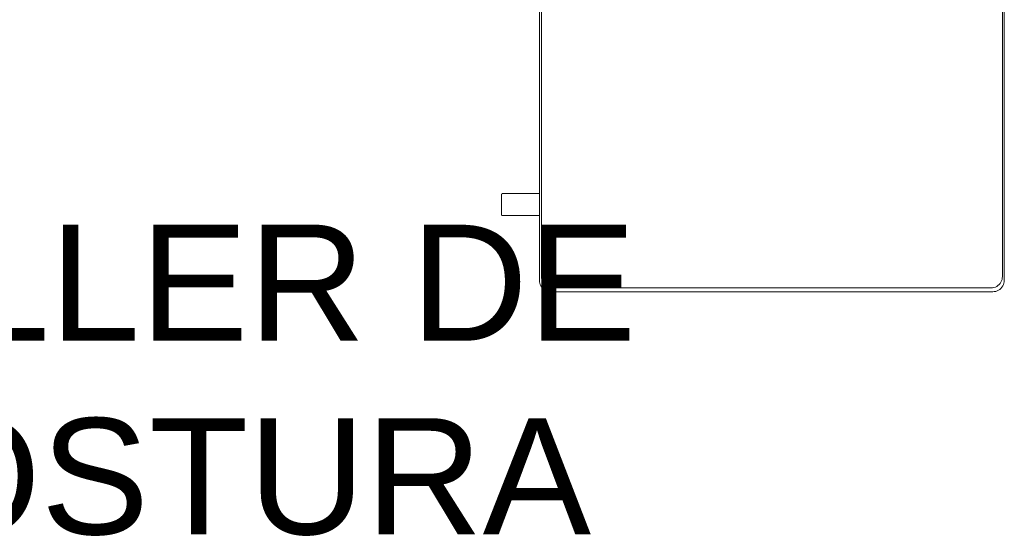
# Model space of a CAD drawing. Header units: millimetres. Extents: x -8931983 to 9630244, y 4 to 18563053.
# Tile 154 of 256: x 349109.39 to 349111.084, y 9281983.298 to 9281984.188. Entities that reach past the tile are written whole.
import ezdxf

# ---------------------------------------------------------------- set-up
doc = ezdxf.new("R2010")
doc.units = ezdxf.units.MM
doc.layers.add('LMOBILIARIO', color=252, linetype='Continuous', lineweight=5, true_color=0x898989)
doc.layers.add('TEXTO AMBIENTES', color=7, linetype='Continuous', lineweight=30)
doc.styles.add('Arial_1', font='arial.ttf', dxfattribs={"height": 0.15})

# ---------------------------------------------------------------- blocks, each defined once
blk = doc.blocks.new('maquina de coser')
at = {"layer": 'LMOBILIARIO', "lineweight": 0}
for p, q in [((-0.7765, 0.8641), (-0.7764, 0.8644)), ((-0.7764, 0.8644), (-0.7762, 0.8647)), ((-0.7762, 0.8647), (-0.7759, 0.8649)), ((-0.7759, 0.8649), (-0.7756, 0.8651)), ((-0.7756, 0.8651), (-0.7753, 0.8651)), ((-0.7753, 0.8651), (-0.7401, 0.8651)), ((-0.7398, 0.8651), (-0.7401, 0.8651)), ((-0.7395, 0.8649), (-0.7398, 0.8651)), ((-0.7392, 0.8647), (-0.7395, 0.8649)), ((-0.739, 0.8644), (-0.7392, 0.8647)), ((-0.7389, 0.8641), (-0.739, 0.8644)), ((-0.7766, 0.864), (-0.7765, 0.8641)), ((-0.7766, 0.8636), (-0.7766, 0.864)), ((-0.7766, 0.8), (-0.7766, 0.8636)), ((-0.7388, 0.864), (-0.7389, 0.8641)), ((-0.7388, 0.8636), (-0.7388, 0.864)), ((-0.7388, 0.8), (-0.7388, 0.8636)), ((-0.9, 0.7959), (-0.8978, 0.7973)), ((-0.8978, 0.7973), (-0.8955, 0.7985)), ((-0.8955, 0.7985), (-0.893, 0.7993)), ((-0.893, 0.7993), (-0.8905, 0.7998)), ((-0.8905, 0.7998), (-0.8879, 0.8)), ((-0.7766, 0.8), (-0.8879, 0.8)), ((-0.8866, 0.7961), (-0.8841, 0.7966)), ((-0.8841, 0.7966), (-0.8815, 0.7967)), ((0.5661, 0.7967), (-0.8815, 0.7967)), ((-0.7766, 0.8), (-0.7766, 0.807)), ((-0.7766, 0.8), (-0.7388, 0.8)), ((-0.7388, 0.8), (-0.7388, 0.807)), ((0.4651, 0.8), (-0.7388, 0.8)), ((-0.9078, 0.7801), (-0.9076, 0.7827)), ((-0.9078, 0.7801), (-0.9078, 0.0199)), ((-0.9076, 0.7827), (-0.9071, 0.7853)), ((-0.9071, 0.7853), (-0.9062, 0.7877)), ((-0.9062, 0.7877), (-0.9051, 0.7901)), ((-0.9051, 0.7901), (-0.9037, 0.7922)), ((-0.9037, 0.7922), (-0.9019, 0.7942)), ((-0.9019, 0.7942), (-0.9, 0.7959)), ((-0.9012, 0.777), (-0.901, 0.7796)), ((-0.901, 0.7796), (-0.9005, 0.7821)), ((-0.9005, 0.7821), (-0.8997, 0.7846)), ((-0.8997, 0.7846), (-0.8986, 0.7869)), ((-0.8986, 0.7869), (-0.8971, 0.789)), ((-0.8971, 0.789), (-0.8954, 0.791)), ((-0.8954, 0.791), (-0.8935, 0.7927)), ((-0.8935, 0.7927), (-0.8914, 0.7941)), ((-0.8914, 0.7941), (-0.8891, 0.7952)), ((-0.8891, 0.7952), (-0.8866, 0.7961)), ((-0.9012, 0.777), (-0.9012, 0.023)), ((-0.9078, 0.0199), (-0.9076, 0.0173)), ((-0.9076, 0.0173), (-0.9071, 0.0147)), ((-0.9012, 0.023), (-0.901, 0.0204)), ((-0.901, 0.0204), (-0.9005, 0.0179)), ((-0.9005, 0.0179), (-0.8997, 0.0154)), ((-0.9071, 0.0147), (-0.9062, 0.0123)), ((-0.9062, 0.0123), (-0.9051, 0.0099)), ((-0.9051, 0.0099), (-0.9037, 0.0078)), ((-0.9037, 0.0078), (-0.9019, 0.0058)), ((-0.9019, 0.0058), (-0.9, 0.0041)), ((-0.9, 0.0041), (-0.8978, 0.0027)), ((-0.8997, 0.0154), (-0.8986, 0.0131)), ((-0.8986, 0.0131), (-0.8971, 0.011)), ((-0.8978, 0.0027), (-0.8955, 0.0015)), ((-0.8971, 0.011), (-0.8954, 0.009)), ((-0.8955, 0.0015), (-0.893, 0.0007)), ((-0.8954, 0.009), (-0.8935, 0.0073)), ((-0.8935, 0.0073), (-0.8914, 0.0059)), ((-0.893, 0.0007), (-0.8905, 0.0002)), ((-0.8914, 0.0059), (-0.8891, 0.0048)), ((-0.8905, 0.0002), (-0.8879, 0)), ((-0.8891, 0.0048), (-0.8866, 0.0039)), ((-0.8879, 0), (0.5725, 0)), ((-0.8866, 0.0039), (-0.8841, 0.0034)), ((-0.8841, 0.0034), (-0.8815, 0.0033)), ((-0.8815, 0.0033), (0.5661, 0.0033))]:
    blk.add_line(p, q, dxfattribs=at)
blk = doc.blocks.new('bloque pg edf 04')
at = {"lineweight": 5, "rotation": 90}
blk.add_blockref('maquina de coser', (-3.5056, 32.5522, 20.5486), dxfattribs=at)
at = {"layer": 'TEXTO AMBIENTES', "insert": (-6.0747, 31.76, 20.5486), "char_height": 0.2, "width": 2.349898, "attachment_point": 1, "style": 'Arial_1'}
blk.add_mtext('\\pxqc;TALLER DE COSTURA', dxfattribs=at)

msp = doc.modelspace()

# ---------------------------------------------------------------- block references
at = {"lineweight": 5}
msp.add_blockref('bloque pg edf 04', (349114.58967, 9281952.07449), dxfattribs=at)

doc.saveas('drawing.dxf')
